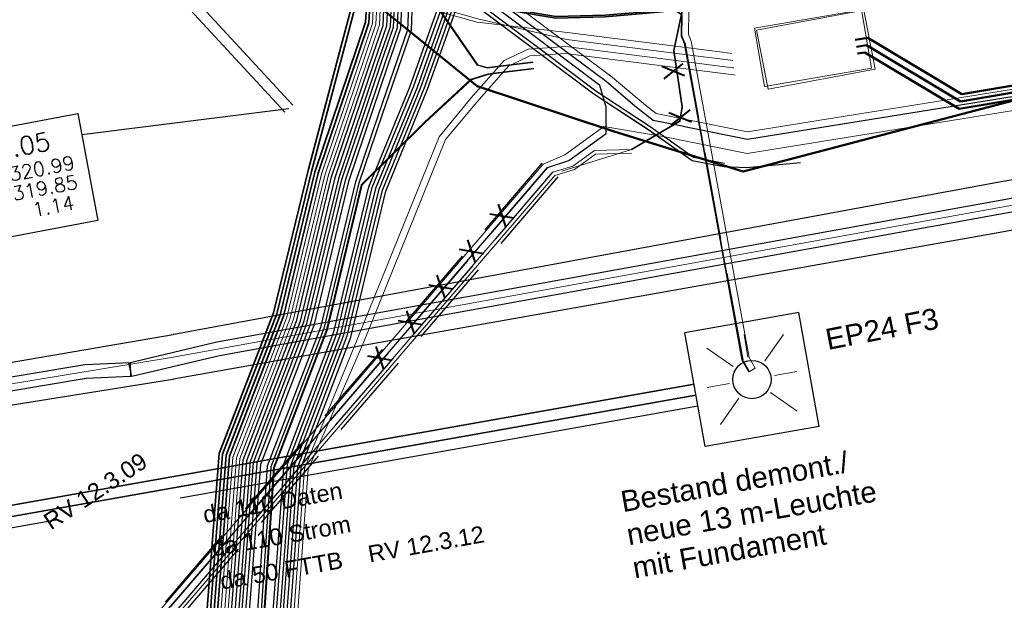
# Model space of a CAD drawing. Header units: metres. Extents: x -502 to 161, y -108 to 174.
# Tile 245 of 256: x 44 to 58, y 20 to 28. Entities that reach past the tile are written whole.
import ezdxf

# ---------------------------------------------------------------- set-up
doc = ezdxf.new("R2010")
doc.units = ezdxf.units.M
doc.header["$LTSCALE"] = 0.1
doc.linetypes.add('237', pattern=[93, 75, -18])
doc.linetypes.add('88', pattern=[35.001, 12.501, -5, 12.5, -5])
for name, color, linetype in [('BRI31-005.05-5p02-Koordinierung Lageplan 4. BA ZOB West 2022-06-15', 7, 'Continuous'), ('BRI31-005.06-5f07-Koordinierung Lageplan 4. BA ZOB Fernbusbahnh', 7, 'Continuous'), ('BRI32-005.02-5f05-Koordinierung Schemaplan 4 BA ZOB Teilbereich', 7, 'Continuous'), ('BRI32-005.03-5f06-Koordinierung Schemaplan 4 BA ZOB Teilbereich 2 Ost - Bahnhofsallee 2023-01-21', 7, 'Continuous')]:
    doc.layers.add(name, color=color, linetype=linetype)
doc.styles.add('Arial', font='arial.ttf')
doc.styles.add('Txt', font='txt_____.ttf')

msp = doc.modelspace()

# ---------------------------------------------------------------- linework, layer by layer
at = {"layer": 'BRI31-005.05-5p02-Koordinierung Lageplan 4. BA ZOB West 2022-06-15', "color": 250, "linetype": 'Continuous', "lineweight": 25, "true_color": 0x333333, "transparency": 33554687, "flags": 128}
for points in [[(46.641, 43.79), (46.819, 41.399), (46.625, 40.798), (46.615, 39.902), (47.061, 37.86), (47.185, 37.526), (47.308, 37.19), (47.494, 36.811), (48.28, 34.235), (49.612, 28.725), (49.59, 28.248), (49.421, 27.754), (48.855, 26.084), (48.359, 24.037), (47.595, 22.048), (46.938, 13.529), (46.847, 12.341), (46.618, 7.521)], [(46.691, 43.794), (46.87, 41.393), (46.675, 40.79), (46.665, 39.907), (47.11, 37.871), (47.232, 37.543), (47.353, 37.212), (47.536, 36.838), (48.329, 34.247), (49.662, 28.73), (49.64, 28.239), (49.468, 27.738), (48.903, 26.071), (48.407, 24.022), (47.644, 22.035), (46.988, 13.525), (46.897, 12.339), (46.668, 7.519)], [(46.791, 43.802), (46.972, 41.381), (46.775, 40.774), (46.765, 39.917), (47.208, 37.893), (47.326, 37.577), (47.443, 37.256), (47.62, 36.892), (48.427, 34.271), (49.762, 28.74), (49.74, 28.221), (49.562, 27.706), (48.999, 26.045), (48.503, 23.992), (47.742, 22.009), (47.088, 13.517), (46.997, 12.335), (46.768, 7.515)], [(46.841, 43.806), (47.023, 41.375), (46.825, 40.766), (46.815, 39.922), (47.257, 37.904), (47.488, 37.278), (47.662, 36.919), (48.476, 34.283), (49.812, 28.745), (49.79, 28.212), (49.609, 27.69), (49.047, 26.032), (48.551, 23.977), (47.791, 21.996), (47.047, 12.333), (46.818, 7.513)], [(46.941, 43.813), (47.124, 41.363), (46.925, 40.75), (46.915, 39.932), (47.355, 37.925), (47.467, 37.628), (47.578, 37.322), (47.746, 36.973), (48.574, 34.307), (49.912, 28.755), (49.89, 28.194), (49.481, 27.004), (49.143, 26.006), (48.647, 23.947), (47.89, 21.971), (47.231, 12.125), (47.05, 7.51)], [(46.991, 43.817), (47.175, 41.357), (46.975, 40.742), (46.965, 39.937), (47.403, 37.939), (47.514, 37.645), (47.624, 37.341), (47.793, 36.991), (48.622, 34.32), (49.962, 28.76), (49.94, 28.185), (49.528, 26.988), (49.191, 25.993), (48.695, 23.932), (47.939, 21.959), (47.281, 12.122), (47.1, 7.506)], [(51.691, 27.638), (51.038, 27.559), (50.8, 27.481), (50.138, 26.867), (49.239, 25.98), (48.743, 23.917), (47.988, 21.947), (47.331, 12.121), (47.15, 7.502), (47.041, 6.667), (46.97, 5.817), (46.898, 5.307), (45.414, 3.517), (43.257, 0.917), (42.379, 0.557), (36.564, -0.463), (30.397, -1.531), (30.215, -1.557), (19.689, -3.743), (11.845, -5.139), (6.362, -6.066), (5.201, -6.266), (-2.995, -7.7)]]:
    msp.add_lwpolyline(points, dxfattribs=at)
at = {"layer": 'BRI31-005.05-5p02-Koordinierung Lageplan 4. BA ZOB West 2022-06-15', "color": 190, "linetype": 'Continuous', "lineweight": 35, "true_color": 0x7f00ff, "transparency": 33554687, "flags": 128}
for points in [[(45.531, 43.422), (46.121, 40.733), (46.77, 37.784), (47.038, 37.058), (47.269, 36.697), (47.778, 34.593), (47.884, 34.154), (49.172, 28.83), (48.471, 26.187), (47.976, 24.157), (47.203, 22.152), (46.538, 13.561), (46.447, 12.357), (46.218, 7.537)], [(45.629, 43.446), (46.219, 40.755), (46.866, 37.812), (47.128, 37.102), (47.363, 36.737), (47.876, 34.617), (47.982, 34.178), (49.311, 28.686), (49.315, 28.669), (49.291, 28.303), (48.567, 26.162), (48.071, 24.127), (47.301, 22.126), (46.638, 13.553), (46.547, 12.353), (46.318, 7.533)]]:
    msp.add_lwpolyline(points, dxfattribs=at)
at = {"layer": 'BRI31-005.05-5p02-Koordinierung Lageplan 4. BA ZOB West 2022-06-15', "color": 116, "linetype": 'Continuous', "lineweight": 13, "true_color": 0x007f3f, "transparency": 33554687, "flags": 128}
for points in [[(46.318, 7.533), (46.547, 12.355), (46.638, 13.553), (47.3, 22.122), (48.071, 24.127), (48.567, 26.164), (49, 27.447), (49.291, 28.303), (49.309, 28.692), (47.986, 34.167), (47.835, 35.083), (48.108, 36.178), (48.683, 37.748), (48.559, 39.038), (48.412, 39.81), (48.608, 39.848)], [(46.368, 7.531), (46.597, 12.353), (46.688, 13.549), (47.349, 22.109), (48.119, 24.112), (48.615, 26.151), (49.047, 27.431), (49.341, 28.294), (49.36, 28.7), (48.035, 34.179), (47.886, 35.081), (48.157, 36.166), (48.734, 37.743), (48.609, 39.045), (48.461, 39.819), (48.657, 39.857)], [(48.608, 39.848), (48.757, 39.066), (48.887, 37.722), (48.3, 36.12), (48.039, 35.075), (48.182, 34.207), (49.511, 28.712), (49.489, 28.265), (49.19, 27.383), (48.759, 26.108), (48.263, 24.067), (47.498, 22.078), (46.838, 13.537), (46.747, 12.343), (46.518, 7.525)], [(48.657, 39.857), (48.807, 39.073), (48.938, 37.717), (48.349, 36.108), (48.09, 35.073), (48.231, 34.219), (49.562, 28.72), (49.539, 28.256), (49.237, 27.367), (48.807, 26.095), (48.311, 24.052), (47.547, 22.065), (46.888, 13.533), (46.797, 12.341), (46.568, 7.523)]]:
    msp.add_lwpolyline(points, dxfattribs=at)
at = {"layer": 'BRI31-005.05-5p02-Koordinierung Lageplan 4. BA ZOB West 2022-06-15', "color": 251, "linetype": 'Continuous', "lineweight": 13, "true_color": 0x5b5b5b, "transparency": 33554687, "flags": 128}
for points in [[(48.51, 39.829), (48.658, 39.052), (48.785, 37.735), (48.204, 36.149), (47.937, 35.079), (48.084, 34.187), (49.41, 28.702), (49.39, 28.284), (49.095, 27.415), (48.663, 26.136), (48.167, 24.097), (47.399, 22.1), (46.738, 13.545), (46.647, 12.349), (46.418, 7.529)], [(48.559, 39.838), (48.708, 39.059), (48.836, 37.73), (48.253, 36.137), (47.988, 35.077), (48.133, 34.199), (49.461, 28.71), (49.44, 28.275), (49.142, 27.399), (48.711, 26.123), (48.215, 24.082), (47.448, 22.087), (46.788, 13.541), (46.697, 12.347), (46.468, 7.527)]]:
    msp.add_lwpolyline(points, dxfattribs=at)
at = {"layer": 'BRI31-005.05-5p02-Koordinierung Lageplan 4. BA ZOB West 2022-06-15', "color": 7, "linetype": 'Continuous', "lineweight": 13, "transparency": 33554687, "flags": 128}
for points in [[(54.545, 27.652), (54.527, 27.654), (53.87, 27.738), (52.147, 27.958), (51.61, 27.919), (51.267, 27.756), (50.795, 27.22), (50.34, 26.666), (49.173, 23.777), (48.422, 21.936), (48.059, 17.003), (47.825, 12.099), (47.621, 5.549)], [(54.563, 27.549), (54.543, 27.551), (53.857, 27.639), (52.144, 27.858), (51.636, 27.821), (51.328, 27.674), (50.876, 27.161), (50.433, 26.629), (49.267, 23.742), (48.471, 21.923), (48.109, 16.999), (47.875, 12.097), (47.671, 5.547)]]:
    msp.add_lwpolyline(points, dxfattribs=at)
at = {"layer": 'BRI31-005.05-5p02-Koordinierung Lageplan 4. BA ZOB West 2022-06-15', "color": 35, "linetype": 'Continuous', "lineweight": 13, "true_color": 0x99724c, "transparency": 33554687, "flags": 128}
msp.add_lwpolyline([(51.689, 27.648), (51.035, 27.568), (50.794, 27.489), (50.131, 26.875), (49.23, 25.985), (48.733, 23.92), (47.978, 21.95), (47.321, 12.122), (47.14, 7.502), (47.031, 6.668), (46.96, 5.818), (46.888, 5.312), (45.405, 3.523), (43.251, 0.924), (42.377, 0.568), (36.561, -0.454), (30.395, -1.521), (30.212, -1.548), (19.687, -3.734), (11.842, -5.13), (6.359, -6.057), (5.198, -6.257), (-2.997, -7.69)], dxfattribs=at)
at = {"layer": 'BRI31-005.06-5f07-Koordinierung Lageplan 4. BA ZOB Fernbusbahnh', "color": 250, "linetype": 'Continuous', "lineweight": 20, "true_color": 0x333333, "transparency": 33554687, "flags": 128}
for points in [[(46.641, 43.79), (46.819, 41.399), (46.625, 40.798), (46.615, 39.902), (47.061, 37.86), (47.185, 37.526), (47.308, 37.19), (47.494, 36.811), (48.28, 34.235), (49.612, 28.725), (49.59, 28.248), (49.421, 27.754), (48.855, 26.084), (48.359, 24.037), (47.595, 22.048), (46.938, 13.529), (46.847, 12.341), (46.618, 7.521)], [(46.691, 43.794), (46.87, 41.393), (46.675, 40.79), (46.665, 39.907), (47.11, 37.871), (47.232, 37.543), (47.353, 37.212), (47.536, 36.838), (48.329, 34.247), (49.662, 28.73), (49.64, 28.239), (49.468, 27.738), (48.903, 26.071), (48.407, 24.022), (47.644, 22.035), (46.988, 13.525), (46.897, 12.339), (46.668, 7.519)], [(46.791, 43.802), (46.972, 41.381), (46.775, 40.774), (46.765, 39.917), (47.208, 37.893), (47.326, 37.577), (47.443, 37.256), (47.62, 36.892), (48.427, 34.271), (49.762, 28.74), (49.74, 28.221), (49.562, 27.706), (48.999, 26.045), (48.503, 23.992), (47.742, 22.009), (47.088, 13.517), (46.997, 12.335), (46.768, 7.515)], [(46.841, 43.806), (47.023, 41.375), (46.825, 40.766), (46.815, 39.922), (47.257, 37.904), (47.488, 37.278), (47.662, 36.919), (48.476, 34.283), (49.812, 28.745), (49.79, 28.212), (49.609, 27.69), (49.047, 26.032), (48.551, 23.977), (47.791, 21.996), (47.047, 12.333), (46.818, 7.513)], [(46.941, 43.813), (47.124, 41.363), (46.925, 40.75), (46.915, 39.932), (47.355, 37.925), (47.467, 37.628), (47.578, 37.322), (47.746, 36.973), (48.574, 34.307), (49.912, 28.755), (49.89, 28.194), (49.481, 27.004), (49.143, 26.006), (48.647, 23.947), (47.89, 21.971), (47.231, 12.125), (47.05, 7.51)], [(46.991, 43.817), (47.175, 41.357), (46.975, 40.742), (46.965, 39.937), (47.403, 37.939), (47.514, 37.645), (47.624, 37.341), (47.793, 36.991), (48.622, 34.32), (49.962, 28.76), (49.94, 28.185), (49.528, 26.988), (49.191, 25.993), (48.695, 23.932), (47.939, 21.959), (47.281, 12.122), (47.1, 7.506)]]:
    msp.add_lwpolyline(points, dxfattribs=at)
at = {"layer": 'BRI31-005.06-5f07-Koordinierung Lageplan 4. BA ZOB Fernbusbahnh', "color": 190, "linetype": 'Continuous', "lineweight": 30, "true_color": 0x7f00ff, "transparency": 33554687, "flags": 128}
for points in [[(45.531, 43.422), (46.121, 40.733), (46.77, 37.784), (47.038, 37.058), (47.269, 36.697), (47.778, 34.593), (47.884, 34.154), (49.172, 28.83), (48.471, 26.187), (47.976, 24.157), (47.203, 22.152), (46.538, 13.561), (46.447, 12.357), (46.218, 7.537)], [(45.629, 43.446), (46.219, 40.755), (46.866, 37.812), (47.128, 37.102), (47.363, 36.737), (47.876, 34.617), (47.982, 34.178), (49.311, 28.686), (49.315, 28.669), (49.291, 28.303), (48.567, 26.162), (48.071, 24.127), (47.301, 22.126), (46.638, 13.553), (46.547, 12.353), (46.318, 7.533)]]:
    msp.add_lwpolyline(points, dxfattribs=at)
at = {"layer": 'BRI31-005.06-5f07-Koordinierung Lageplan 4. BA ZOB Fernbusbahnh', "color": 7, "linetype": 'Continuous', "lineweight": 9, "transparency": 33554687, "flags": 128}
for points in [[(54.545, 27.652), (54.527, 27.654), (53.87, 27.738), (52.147, 27.958), (51.61, 27.919), (51.267, 27.756), (50.795, 27.22), (50.34, 26.666), (49.173, 23.777), (48.422, 21.936), (48.059, 17.003), (47.825, 12.099), (47.621, 5.549)], [(54.563, 27.549), (54.543, 27.551), (53.857, 27.639), (52.144, 27.858), (51.636, 27.821), (51.328, 27.674), (50.876, 27.161), (50.433, 26.629), (49.267, 23.742), (48.471, 21.923), (48.109, 16.999), (47.875, 12.097), (47.671, 5.547)]]:
    msp.add_lwpolyline(points, dxfattribs=at)
at = {"layer": 'BRI32-005.02-5f05-Koordinierung Schemaplan 4 BA ZOB Teilbereich', "color": 114, "linetype": 'Continuous', "lineweight": 50, "true_color": 0x00994c, "transparency": 33554687}
for p, q in [((57.776, 27.172), (84.978, 31.77)), ((57.796, 27.277), (84.961, 31.869)), ((57.756, 27.067), (84.995, 31.672)), ((56.276, 28.052), (56.454, 28.082)), ((56.293, 27.953), (56.434, 27.977)), ((56.434, 27.977), (57.776, 27.172)), ((56.454, 28.082), (57.796, 27.277)), ((56.309, 27.855), (56.414, 27.872)), ((56.414, 27.872), (57.756, 27.067))]:
    msp.add_line(p, q, dxfattribs=at)
at = {"layer": 'BRI32-005.02-5f05-Koordinierung Schemaplan 4 BA ZOB Teilbereich', "color": 250, "linetype": 'Continuous', "lineweight": 13, "true_color": 0x333333, "transparency": 33554687}
for p, q in [((54.867, 28.19), (56.397, 28.474)), ((56.397, 28.474), (56.559, 27.632)), ((55.033, 27.35), (54.867, 28.19)), ((56.559, 27.632), (55.033, 27.35))]:
    msp.add_line(p, q, dxfattribs=at)
at = {"layer": 'BRI32-005.02-5f05-Koordinierung Schemaplan 4 BA ZOB Teilbereich', "color": 250, "linetype": '88', "lineweight": 25, "true_color": 0x333333, "transparency": 33554687}
for p, q in [((54.675, 23.487), (53.848, 28.007)), ((51.807, 26.292), (44.526, 17.812)), ((51.883, 26.227), (44.602, 17.747)), ((51.959, 26.162), (44.678, 17.682)), ((52.035, 26.097), (44.754, 17.617))]:
    msp.add_line(p, q, dxfattribs=at)
at = {"layer": 'BRI32-005.02-5f05-Koordinierung Schemaplan 4 BA ZOB Teilbereich', "color": 1, "linetype": 'Continuous', "lineweight": 25, "true_color": 0xff0000, "transparency": 33554687}
msp.add_line((48.197, 27.069), (45.242, 26.697), dxfattribs=at)
at = {"layer": 'BRI32-005.02-5f05-Koordinierung Schemaplan 4 BA ZOB Teilbereich', "color": 7, "linetype": 'Continuous', "lineweight": 25, "transparency": 33554687}
for p, q in [((55.471, 24.163), (53.845, 23.874)), ((55.759, 22.537), (55.471, 24.163)), ((54.134, 22.249), (53.845, 23.874)), ((55.759, 22.537), (54.134, 22.249))]:
    msp.add_line(p, q, dxfattribs=at)
at = {"layer": 'BRI32-005.02-5f05-Koordinierung Schemaplan 4 BA ZOB Teilbereich', "color": 1, "linetype": 'Continuous', "lineweight": 13, "true_color": 0xff0000, "transparency": 33554687}
for p, q in [((54.745, 23.526), (54.689, 23.846)), ((54.988, 23.472), (55.251, 23.849)), ((54.536, 23.392), (54.159, 23.655)), ((55.122, 23.263), (55.442, 23.319)), ((54.162, 23.092), (54.482, 23.149)), ((54.353, 22.563), (54.616, 22.94)), ((55.069, 23.02), (55.445, 22.757))]:
    msp.add_line(p, q, dxfattribs=at)
at = {"layer": 'BRI32-005.02-5f05-Koordinierung Schemaplan 4 BA ZOB Teilbereich', "color": 35, "linetype": 'Continuous', "lineweight": 13, "true_color": 0x99724c, "transparency": 33554687, "flags": 128}
for points in [[(36.242, 100.97), (47.005, 44.139), (47.031, 43.82), (47.216, 41.352), (47.015, 40.736), (47.005, 39.941), (47.441, 37.95), (47.552, 37.659), (47.661, 37.356), (47.827, 37.013), (48.662, 34.328), (49.735, 29.893), (50.084, 28.852), (50.882, 27.688), (51.025, 27.648), (51.68, 27.727)], [(46.681, 35.308), (46.662, 35), (46.594, 34.89), (46.768, 34.679), (46.811, 34.627), (46.817, 34.613), (47.456, 33.541), (48.005, 31.693), (49.464, 30.013), (49.656, 29.87), (50.376, 29.343), (52.318, 27.887), (52.808, 27.52), (53.284, 27.118), (53.436, 27), (53.818, 26.923), (54.739, 26.737), (58.531, 27.347), (59.908, 27.6), (60.094, 27.574), (65.654, 28.444)], [(41.67, 17.615), (41.698, 17.157), (41.967, 17.004), (42.962, 17.173), (43.738, 17.232), (44.227, 17.484), (44.4, 17.637), (44.541, 17.8), (51.823, 26.28), (52.133, 26.41), (52.691, 26.815), (53.56, 26.669), (54.733, 26.431), (58.563, 27.047), (59.951, 27.34), (60.117, 27.436), (65.677, 28.306)], [(51.689, 27.648), (51.035, 27.568), (50.794, 27.489), (50.131, 26.875), (49.23, 25.985), (48.733, 23.92), (47.978, 21.95), (47.321, 12.122), (47.14, 7.502), (47.031, 6.668), (46.96, 5.818), (46.888, 5.312), (45.405, 3.523), (43.251, 0.924), (42.377, 0.568), (36.561, -0.454), (30.395, -1.521), (30.212, -1.548), (19.687, -3.734), (11.842, -5.13), (6.359, -6.057), (5.198, -6.257), (-2.997, -7.69)]]:
    msp.add_lwpolyline(points, dxfattribs=at)
at = {"layer": 'BRI32-005.02-5f05-Koordinierung Schemaplan 4 BA ZOB Teilbereich', "color": 250, "linetype": 'Continuous', "lineweight": 25, "true_color": 0x333333, "transparency": 33554687, "flags": 128}
for points in [[(47.041, 43.821), (47.226, 41.351), (47.025, 40.734), (47.015, 39.942), (47.451, 37.953), (47.561, 37.662), (47.67, 37.36), (47.836, 37.017), (48.672, 34.331), (49.745, 29.896), (50.093, 28.857), (50.888, 27.697), (51.026, 27.658), (51.679, 27.737)], [(46.568, 7.523), (46.797, 12.343), (46.888, 13.533), (47.546, 22.061), (48.311, 24.052), (48.807, 26.097), (49.409, 27.874), (49.54, 28.257), (49.551, 28.49), (49.562, 28.72), (48.231, 34.223), (47.452, 36.784), (47.263, 37.168), (47.138, 37.509), (47.012, 37.849), (46.565, 39.897), (46.575, 40.806), (46.768, 41.405), (46.591, 43.786)], [(46.641, 43.79), (46.819, 41.399), (46.625, 40.798), (46.615, 39.902), (47.061, 37.86), (47.185, 37.526), (47.308, 37.19), (47.494, 36.811), (48.28, 34.235), (49.612, 28.725), (49.59, 28.248), (49.421, 27.754), (48.855, 26.084), (48.359, 24.037), (47.595, 22.048), (46.938, 13.529), (46.847, 12.341), (46.618, 7.521)], [(46.691, 43.794), (46.87, 41.393), (46.675, 40.79), (46.665, 39.907), (47.11, 37.871), (47.232, 37.543), (47.353, 37.212), (47.536, 36.838), (48.329, 34.247), (49.662, 28.73), (49.64, 28.239), (49.468, 27.738), (48.903, 26.071), (48.407, 24.022), (47.644, 22.035), (46.988, 13.525), (46.897, 12.339), (46.668, 7.519)], [(46.718, 7.517), (46.947, 12.337), (47.038, 13.521), (47.693, 22.022), (48.455, 24.007), (48.951, 26.058), (49.515, 27.722), (49.69, 28.23), (49.712, 28.735), (48.378, 34.259), (47.578, 36.865), (47.398, 37.234), (47.279, 37.56), (47.159, 37.882), (46.715, 39.912), (46.725, 40.782), (46.921, 41.387), (46.741, 43.798)], [(46.791, 43.802), (46.972, 41.381), (46.775, 40.774), (46.765, 39.917), (47.208, 37.893), (47.326, 37.577), (47.443, 37.256), (47.62, 36.892), (48.427, 34.271), (49.762, 28.74), (49.74, 28.221), (49.562, 27.706), (48.999, 26.045), (48.503, 23.992), (47.742, 22.009), (47.088, 13.517), (46.997, 12.335), (46.768, 7.515)], [(46.841, 43.806), (47.023, 41.375), (46.825, 40.766), (46.815, 39.922), (47.257, 37.904), (47.488, 37.278), (47.662, 36.919), (48.476, 34.283), (49.812, 28.745), (49.79, 28.212), (49.609, 27.69), (49.047, 26.032), (48.551, 23.977), (47.791, 21.996), (47.047, 12.333), (46.818, 7.513)], [(46.941, 43.813), (47.124, 41.363), (46.925, 40.75), (46.915, 39.932), (47.355, 37.925), (47.467, 37.628), (47.578, 37.322), (47.746, 36.973), (48.574, 34.307), (49.912, 28.755), (49.89, 28.194), (49.481, 27.004), (49.143, 26.006), (48.647, 23.947), (47.89, 21.971), (47.231, 12.125), (47.05, 7.51)], [(46.991, 43.817), (47.175, 41.357), (46.975, 40.742), (46.965, 39.937), (47.403, 37.939), (47.514, 37.645), (47.624, 37.341), (47.793, 36.991), (48.622, 34.32), (49.962, 28.76), (49.94, 28.185), (49.528, 26.988), (49.191, 25.993), (48.695, 23.932), (47.939, 21.959), (47.281, 12.122), (47.1, 7.506)], [(54.402, 26.239), (53.948, 26.327), (53.324, 26.768), (52.548, 27.278), (51.774, 27.858), (49.825, 29.317), (47.486, 31.319), (46.655, 32.484), (46.269, 33.437), (45.816, 35.303), (45.736, 35.617), (45.724, 35.673), (44.078, 43.53)], [(54.412, 26.289), (53.968, 26.375), (53.352, 26.81), (52.576, 27.318), (51.804, 27.898), (49.857, 29.357), (47.524, 31.353), (46.699, 32.508), (46.317, 33.453), (45.864, 35.315), (45.784, 35.629), (45.772, 35.683), (44.13, 43.528)], [(46.368, 7.531), (46.597, 12.351), (46.688, 13.549), (47.35, 22.113), (48.119, 24.112), (48.615, 26.149), (49.048, 27.431), (49.34, 28.293), (49.36, 28.698), (48.031, 34.19), (47.925, 34.629), (47.41, 36.757), (47.173, 37.124), (46.914, 37.826), (46.268, 40.766), (45.678, 43.458)], [(29.559, 36.235), (37.492, 37.712), (38.009, 37.397), (38.3, 36.808), (40.105, 25.634), (40.626, 22.888), (40.886, 22.683), (45.287, 23.419), (45.932, 23.447), (45.94, 23.247), (45.307, 23.219), (40.832, 22.471), (40.444, 22.778), (39.907, 25.6), (38.108, 36.746), (37.855, 37.257), (37.454, 37.502), (29.595, 36.039), (29.559, 36.235)], [(45.913, 23.444), (47.169, 23.742), (58.29, 25.755), (60.206, 26.102), (67.466, 27.413), (69.753, 28.001), (70.429, 28.173), (76.09, 29.184), (77.894, 29.473), (78.285, 29.495), (83.352, 30.506), (84.396, 30.528), (85.801, 29.713), (87.124, 28.935), (87.736, 28.887), (88.043, 28.889), (89.143, 29.103), (95.001, 30.249), (100.575, 31.365)], [(100.615, 31.169), (95.039, 30.053), (89.181, 28.907), (88.063, 28.689), (87.728, 28.687), (87.062, 28.739), (85.701, 29.541), (84.344, 30.326), (83.374, 30.306), (78.311, 29.297), (77.916, 29.273), (76.124, 28.986), (70.471, 27.977), (69.803, 27.807), (67.508, 27.217), (60.242, 25.906), (58.326, 25.559), (47.209, 23.546), (45.959, 23.25), (45.913, 23.444)], [(47.321, 5.561), (47.525, 12.111), (47.759, 17.027), (48.128, 22.014), (48.839, 23.887), (49.336, 25.955), (49.925, 27.391), (50.194, 28.144), (50.458, 28.888), (50.619, 29.198), (50.899, 29.385), (51.257, 29.407), (51.621, 29.337), (52.119, 29.153), (52.7, 29.092), (53.444, 29.162), (54.243, 29.287), (58.314, 30.017), (60.43, 30.422), (62.723, 30.742), (66.451, 30.712)], [(47.371, 5.554), (47.575, 12.109), (47.809, 17.023), (48.177, 22.001), (48.887, 23.872), (49.385, 25.943), (49.975, 27.382), (50.241, 28.127), (50.506, 28.872), (50.661, 29.166), (50.916, 29.336), (51.254, 29.357), (51.608, 29.289), (52.108, 29.104), (52.7, 29.042), (53.45, 29.112), (54.251, 29.238), (58.323, 29.968), (60.437, 30.372), (62.726, 30.692), (66.451, 30.662)], [(47.471, 5.555), (47.675, 12.105), (47.909, 17.015), (48.275, 21.975), (48.983, 23.842), (49.483, 25.919), (50.075, 27.364), (50.335, 28.093), (50.6, 28.84), (50.703, 29.134), (50.933, 29.287), (51.251, 29.307), (51.595, 29.241), (52.097, 29.055), (52.7, 28.992), (53.456, 29.062), (54.259, 29.189), (58.332, 29.919), (60.444, 30.322), (62.729, 30.642), (66.451, 30.612)], [(47.521, 5.553), (47.725, 12.103), (47.959, 17.011), (48.324, 21.962), (49.031, 23.827), (49.532, 25.907), (50.125, 27.355), (50.382, 28.076), (50.647, 28.823), (50.745, 29.102), (50.95, 29.238), (51.248, 29.257), (51.582, 29.193), (52.086, 29.006), (52.7, 28.942), (53.462, 29.012), (54.267, 29.14), (58.341, 29.87), (60.451, 30.272), (62.732, 30.592), (66.451, 30.562)], [(50.654, 29.714), (50.553, 28.856), (50.288, 28.11), (50.025, 27.373), (49.434, 25.931), (48.935, 23.857), (48.226, 21.988), (47.859, 17.019), (47.625, 12.107), (47.421, 5.557)], [(47.571, 5.551), (47.775, 12.101), (48.009, 17.007), (48.373, 21.949), (49.079, 23.812), (49.581, 25.895), (50.175, 27.346), (50.429, 28.059), (50.694, 28.806), (50.753, 29.699)], [(51.691, 27.638), (51.038, 27.559), (50.8, 27.481), (50.138, 26.867), (49.239, 25.98), (48.743, 23.917), (47.988, 21.947), (47.331, 12.121), (47.15, 7.502), (47.041, 6.667), (46.97, 5.817), (46.898, 5.307), (45.414, 3.517), (43.257, 0.917), (42.379, 0.557), (36.564, -0.463), (30.397, -1.531), (30.215, -1.557), (19.689, -3.743), (11.845, -5.139), (6.362, -6.066), (5.201, -6.266), (-2.995, -7.7)]]:
    msp.add_lwpolyline(points, dxfattribs=at)
at = {"layer": 'BRI32-005.02-5f05-Koordinierung Schemaplan 4 BA ZOB Teilbereich', "color": 190, "linetype": 'Continuous', "lineweight": 35, "true_color": 0x7f00ff, "transparency": 33554687, "flags": 128}
for points in [[(46.368, 7.531), (46.597, 12.351), (46.688, 13.549), (47.35, 22.113), (48.119, 24.112), (48.615, 26.149), (49.048, 27.431), (49.34, 28.293), (49.36, 28.698), (48.031, 34.19), (47.925, 34.629), (47.41, 36.757), (47.173, 37.124), (46.914, 37.826), (46.268, 40.766), (45.706, 43.33), (45.699, 43.361), (45.678, 43.458), (45.631, 43.703)], [(46.368, 7.531), (46.597, 12.351), (46.688, 13.549), (47.35, 22.113), (48.119, 24.112), (48.615, 26.149), (49.048, 27.431), (49.34, 28.293), (49.36, 28.698), (48.031, 34.19), (47.925, 34.629), (47.41, 36.757), (47.173, 37.124), (46.914, 37.826), (46.268, 40.766), (45.706, 43.33), (45.699, 43.361), (45.678, 43.458), (45.631, 43.703)], [(54.762, 23.317), (54.665, 23.485), (53.838, 28.005), (53.798, 28.108), (53.8, 28.408), (53.703, 28.477), (53.515, 28.452), (52.708, 28.381), (52.006, 28.362), (50.818, 28.562), (50.33, 28.551), (49.305, 29.061), (48.872, 29.811), (47.831, 34.121), (47.72, 34.578), (47.212, 36.673), (46.984, 37.031), (46.713, 37.767), (46.062, 40.72), (45.499, 43.285), (45.472, 43.409), (45.425, 43.663)], [(53.084, 26.487), (53.775, 26.89), (53.809, 27.097), (53.689, 27.897), (53.78, 28.329), (53.811, 28.477), (53.7, 28.497), (53.513, 28.472), (52.707, 28.401), (52.007, 28.382), (50.819, 28.582), (50.334, 28.571), (49.319, 29.076), (48.891, 29.818), (47.85, 34.126), (47.739, 34.583), (47.231, 36.681), (47.002, 37.04), (46.732, 37.773), (46.082, 40.724), (45.536, 43.211), (45.492, 43.413), (45.443, 43.666)], [(45.531, 43.422), (46.121, 40.733), (46.77, 37.784), (47.038, 37.058), (47.269, 36.697), (47.778, 34.593), (47.884, 34.154), (49.172, 28.83), (48.471, 26.187), (47.976, 24.157), (47.203, 22.152), (46.538, 13.561), (46.447, 12.357), (46.218, 7.537)], [(46.268, 7.535), (46.497, 12.355), (46.588, 13.557), (47.252, 22.141), (48.024, 24.142), (48.519, 26.175), (49.224, 28.829), (47.933, 34.166), (47.827, 34.605), (47.316, 36.717), (47.083, 37.08), (46.818, 37.798), (46.17, 40.744), (45.58, 43.433)], [(45.629, 43.446), (46.219, 40.755), (46.866, 37.812), (47.128, 37.102), (47.363, 36.737), (47.876, 34.617), (47.982, 34.178), (49.311, 28.686), (49.315, 28.669), (49.291, 28.303), (48.567, 26.162), (48.071, 24.127), (47.301, 22.126), (46.638, 13.553), (46.547, 12.353), (46.318, 7.533)]]:
    msp.add_lwpolyline(points, dxfattribs=at)
at = {"layer": 'BRI32-005.02-5f05-Koordinierung Schemaplan 4 BA ZOB Teilbereich', "color": 7, "linetype": 'Continuous', "lineweight": 13, "transparency": 33554687, "flags": 128}
for points in [[(52.089, 26.179), (53.084, 26.487), (53.775, 26.89), (53.809, 27.097), (53.689, 27.897), (53.78, 28.329), (53.811, 28.477), (53.7, 28.497), (53.513, 28.472), (52.707, 28.401), (52.007, 28.382), (50.819, 28.582), (50.334, 28.571), (49.319, 29.076), (48.891, 29.818), (47.85, 34.126), (47.739, 34.583), (47.231, 36.681), (47.002, 37.04), (46.732, 37.773), (46.082, 40.724), (45.536, 43.211), (45.492, 43.413), (45.443, 43.666)], [(45.388, 43.135), (45.925, 40.689), (46.578, 37.728), (46.858, 36.97), (47.081, 36.617), (47.582, 34.545), (47.693, 34.085), (48.738, 29.767), (49.189, 28.966), (50.304, 28.463), (50.883, 28.302), (52.173, 28.156), (53.896, 27.936), (54.489, 27.86), (54.51, 27.858)], [(45.437, 43.146), (45.974, 40.7), (46.626, 37.742), (46.903, 36.992), (47.128, 36.637), (47.631, 34.557), (47.742, 34.097), (48.786, 29.78), (49.23, 29), (50.318, 28.512), (50.891, 28.351), (52.16, 28.057), (53.883, 27.837), (54.495, 27.759), (54.528, 27.755)], [(54.162, 28.483), (53.901, 28.459), (53.898, 28.126), (53.935, 28.032), (54.761, 23.52), (54.849, 23.367), (54.762, 23.317), (54.665, 23.485), (53.838, 28.005), (53.798, 28.108), (53.8, 28.408), (53.703, 28.477), (53.515, 28.452), (52.708, 28.381), (52.006, 28.362), (50.818, 28.562), (50.33, 28.551), (49.305, 29.061), (48.872, 29.811), (47.831, 34.121), (47.72, 34.578), (47.212, 36.673)], [(54.84, 28.22), (56.365, 28.48), (56.507, 27.647), (54.982, 27.387), (54.84, 28.22)], [(54.545, 27.652), (54.527, 27.654), (53.87, 27.738), (52.147, 27.958), (51.61, 27.919), (51.267, 27.756), (50.795, 27.22), (50.34, 26.666), (49.173, 23.777), (48.422, 21.936), (48.059, 17.003), (47.825, 12.099), (47.621, 5.549)], [(54.563, 27.549), (54.543, 27.551), (53.857, 27.639), (52.144, 27.858), (51.636, 27.821), (51.328, 27.674), (50.876, 27.161), (50.433, 26.629), (49.267, 23.742), (48.471, 21.923), (48.109, 16.999), (47.875, 12.097), (47.671, 5.547)]]:
    msp.add_lwpolyline(points, dxfattribs=at)
at = {"layer": 'BRI32-005.02-5f05-Koordinierung Schemaplan 4 BA ZOB Teilbereich', "color": 1, "linetype": 'Continuous', "lineweight": 25, "true_color": 0xff0000, "transparency": 33554687, "flags": 128}
for points in [[(55.497, 26.299), (54.729, 26.227), (54.402, 26.239), (53.948, 26.327), (53.325, 26.768), (52.547, 27.277), (51.774, 27.858), (49.826, 29.318), (47.487, 31.319), (46.655, 32.484), (46.269, 33.438), (45.815, 35.303), (45.81, 35.324), (45.736, 35.616), (45.723, 35.672), (44.078, 43.53)], [(46.726, 34.572), (47.37, 33.49), (47.917, 31.641), (49.388, 29.947), (49.635, 29.762), (50.344, 29.242), (52.245, 27.817), (52.721, 27.46), (53.131, 27.11), (53.24, 27.025), (53.393, 26.906), (53.808, 26.823), (53.863, 26.812), (54.737, 26.635), (58.542, 27.247), (60.1, 27.534), (65.66, 28.404)], [(43.22, 26.629), (45.185, 27.002), (45.474, 25.475), (43.509, 25.102), (43.22, 26.629)]]:
    msp.add_lwpolyline(points, dxfattribs=at)
at = {"layer": 'BRI32-005.02-5f05-Koordinierung Schemaplan 4 BA ZOB Teilbereich', "color": 114, "linetype": 'Continuous', "lineweight": 50, "true_color": 0x00994c, "transparency": 33554687, "flags": 128}
msp.add_lwpolyline([(86.746, 32.886), (62.474, 29.379), (58.844, 27.268), (54.675, 26.174), (52.837, 26.743), (50.883, 27.391), (47.635, 30.033), (45.089, 43.494)], dxfattribs=at)
at = {"layer": 'BRI32-005.02-5f05-Koordinierung Schemaplan 4 BA ZOB Teilbereich', "color": 116, "linetype": 'Continuous', "lineweight": 13, "true_color": 0x007f3f, "transparency": 33554687, "flags": 128}
for points in [[(46.318, 7.533), (46.547, 12.355), (46.638, 13.553), (47.3, 22.122), (48.071, 24.127), (48.567, 26.164), (49, 27.447), (49.291, 28.303), (49.309, 28.692), (47.986, 34.167), (47.835, 35.083), (48.108, 36.178), (48.683, 37.748), (48.559, 39.038), (48.412, 39.81), (48.608, 39.848)], [(46.368, 7.531), (46.597, 12.353), (46.688, 13.549), (47.349, 22.109), (48.119, 24.112), (48.615, 26.151), (49.047, 27.431), (49.341, 28.294), (49.36, 28.7), (48.035, 34.179), (47.886, 35.081), (48.157, 36.166), (48.734, 37.743), (48.609, 39.045), (48.461, 39.819), (48.657, 39.857)], [(48.608, 39.848), (48.757, 39.066), (48.887, 37.722), (48.3, 36.12), (48.039, 35.075), (48.182, 34.207), (49.511, 28.712), (49.489, 28.265), (49.19, 27.383), (48.759, 26.108), (48.263, 24.067), (47.498, 22.078), (46.838, 13.537), (46.747, 12.343), (46.518, 7.525)], [(48.657, 39.857), (48.807, 39.073), (48.938, 37.717), (48.349, 36.108), (48.09, 35.073), (48.231, 34.219), (49.562, 28.72), (49.539, 28.256), (49.237, 27.367), (48.807, 26.095), (48.311, 24.052), (47.547, 22.065), (46.888, 13.533), (46.797, 12.341), (46.568, 7.523)], [(46.418, 7.529), (46.647, 12.351), (46.738, 13.545), (47.398, 22.096), (48.167, 24.097), (48.663, 26.138), (49.094, 27.415), (49.391, 28.285), (49.41, 28.707), (48.084, 34.191), (47.937, 35.079), (48.205, 36.15), (48.633, 37.748)], [(48.835, 37.732), (48.399, 36.1), (48.141, 35.071), (48.28, 34.231), (49.612, 28.727), (49.589, 28.247), (49.284, 27.351), (48.855, 26.082), (48.359, 24.037), (47.596, 22.052), (46.938, 13.529), (46.847, 12.339), (46.618, 7.521)]]:
    msp.add_lwpolyline(points, dxfattribs=at)
at = {"layer": 'BRI32-005.02-5f05-Koordinierung Schemaplan 4 BA ZOB Teilbereich', "color": 251, "linetype": 'Continuous', "lineweight": 13, "true_color": 0x5b5b5b, "transparency": 33554687, "flags": 128}
for points in [[(48.51, 39.829), (48.658, 39.052), (48.785, 37.735), (48.204, 36.149), (47.937, 35.079), (48.084, 34.187), (49.41, 28.702), (49.39, 28.284), (49.095, 27.415), (48.663, 26.136), (48.167, 24.097), (47.399, 22.1), (46.738, 13.545), (46.647, 12.349), (46.418, 7.529)], [(48.559, 39.838), (48.708, 39.059), (48.836, 37.73), (48.253, 36.137), (47.988, 35.077), (48.133, 34.199), (49.461, 28.71), (49.44, 28.275), (49.142, 27.399), (48.711, 26.123), (48.215, 24.082), (47.448, 22.087), (46.788, 13.541), (46.697, 12.347), (46.468, 7.527)], [(46.518, 7.525), (46.747, 12.345), (46.838, 13.537), (47.497, 22.074), (48.263, 24.067), (48.759, 26.11), (49.189, 27.383), (49.49, 28.266), (49.511, 28.717), (48.182, 34.211), (48.039, 35.075), (48.302, 36.125), (48.734, 37.74), (48.608, 39.045), (48.461, 39.82)]]:
    msp.add_lwpolyline(points, dxfattribs=at)
at = {"layer": 'BRI32-005.02-5f05-Koordinierung Schemaplan 4 BA ZOB Teilbereich', "color": 1, "linetype": 'Continuous', "lineweight": 18, "true_color": 0xff0000, "transparency": 33554687, "flags": 128}
msp.add_lwpolyline([(48.252, 27.12), (38.004, 38.2), (37.894, 38.098), (48.142, 27.018)], dxfattribs=at)
at = {"layer": 'BRI32-005.02-5f05-Koordinierung Schemaplan 4 BA ZOB Teilbereich', "color": 40, "linetype": 'Continuous', "lineweight": 25, "true_color": 0xffbf00, "transparency": 33554687, "flags": 128}
for points in [[(29.227, 36.377), (29.939, 36.517), (37.205, 37.867), (37.91, 37.997), (38.13, 37.927), (38.248, 37.707), (38.345, 37.137), (40.408, 25.247), (40.667, 23.717), (40.807, 23.177), (41.137, 22.897), (41.807, 23.037), (46.549, 23.847)], [(46.541, 23.207), (41.365, 22.377), (40.581, 22.257), (40.27, 22.497), (40.135, 23.177), (39.888, 24.717), (37.731, 36.487), (37.626, 37.107), (37.507, 37.347), (37.272, 37.417), (36.605, 37.307), (30.217, 36.087), (29.488, 35.967)], [(70.868, 28.257), (70.199, 28.117), (58.304, 26.017), (46.558, 23.849), (46.549, 23.847)], [(71.489, 27.697), (70.818, 27.59), (70.11, 27.477), (58.312, 25.297), (46.55, 23.209), (46.541, 23.207)]]:
    msp.add_lwpolyline(points, dxfattribs=at)
at = {"layer": 'BRI32-005.02-5f05-Koordinierung Schemaplan 4 BA ZOB Teilbereich', "color": 40, "linetype": 'Continuous', "lineweight": 18, "true_color": 0xffbf00, "transparency": 33554687, "flags": 128}
msp.add_lwpolyline([(29.358, 36.172), (30.078, 36.302), (36.905, 37.587), (37.591, 37.707), (37.819, 37.637), (37.937, 37.407), (38.038, 36.812), (40.148, 24.982), (40.401, 23.447), (40.535, 22.833), (40.859, 22.577), (41.586, 22.707), (46.545, 23.527), (58.308, 25.657), (70.155, 27.797), (70.597, 27.868), (71.179, 27.977)], dxfattribs=at)
at = {"layer": 'BRI32-005.02-5f05-Koordinierung Schemaplan 4 BA ZOB Teilbereich', "color": 3, "linetype": 'Continuous', "lineweight": 25, "true_color": 0x00ff00, "transparency": 33554687, "flags": 128}
msp.add_lwpolyline([(44.283, 17.401), (44.466, 17.562), (44.602, 17.748), (51.884, 26.228), (52.191, 26.33), (52.725, 26.717), (52.722, 27.09), (52.634, 27.4), (51.709, 28.094), (50.663, 28.878), (50.312, 29.141), (50.112, 29.134), (49.952, 29.121), (49.773, 29.106), (49.675, 29.182), (49.412, 29.408), (49.409, 29.441), (49.315, 29.521), (49.235, 29.59), (49.202, 29.588), (49.14, 29.641), (48.976, 29.781), (48.725, 29.996), (47.861, 31.322)], dxfattribs=at)
msp.add_lwpolyline([(44.283, 17.401), (44.466, 17.562), (44.602, 17.748), (51.884, 26.228), (52.191, 26.33), (52.725, 26.717), (52.722, 27.09), (52.634, 27.4), (51.709, 28.094), (50.663, 28.878), (50.312, 29.141), (50.112, 29.134), (49.952, 29.121), (49.773, 29.106), (49.675, 29.182), (49.412, 29.408), (49.409, 29.441), (49.315, 29.521), (49.235, 29.59), (49.202, 29.588), (49.14, 29.641), (48.976, 29.781), (48.725, 29.996), (47.861, 31.322)], dxfattribs=at)
at = {"layer": 'BRI32-005.02-5f05-Koordinierung Schemaplan 4 BA ZOB Teilbereich', "color": 7, "linetype": 'Continuous', "lineweight": 18, "transparency": 33554687, "flags": 128}
msp.add_lwpolyline([(43.22, 26.629), (45.185, 27.002), (45.474, 25.475), (43.509, 25.102), (43.22, 26.629)], dxfattribs=at)
at = {"layer": 'BRI32-005.02-5f05-Koordinierung Schemaplan 4 BA ZOB Teilbereich', "color": 190, "linetype": 'Continuous', "lineweight": 18, "true_color": 0x7f00ff, "transparency": 33554687, "flags": 128}
msp.add_lwpolyline([(43.693, 16.592), (44.289, 17.06), (44.598, 17.412), (44.678, 17.682), (51.96, 26.162), (52.249, 26.249), (52.556, 26.471), (53.084, 26.487)], dxfattribs=at)
at = {"layer": 'BRI32-005.02-5f05-Koordinierung Schemaplan 4 BA ZOB Teilbereich', "color": 255, "linetype": 'Continuous', "lineweight": 13, "transparency": 33554687, "flags": 128}
msp.add_lwpolyline([(53.086, 26.437), (52.573, 26.421), (52.272, 26.203), (51.989, 26.118), (44.723, 17.657), (44.643, 17.387), (44.324, 17.023), (43.724, 16.552)], dxfattribs=at)
at = {"layer": 'BRI32-005.02-5f05-Koordinierung Schemaplan 4 BA ZOB Teilbereich', "color": 7, "linetype": 'Continuous', "lineweight": 35, "transparency": 33554687, "flags": 128}
msp.add_lwpolyline([(33.454, 22.792), (33.738, 22.982), (34.393, 22.852), (35.951, 20.545), (35.951, 20.545, 0.296329), (36.955, 20.12), (36.955, 20.12), (53.976, 23.14)], format="xyb", dxfattribs=at)
at = {"layer": 'BRI32-005.02-5f05-Koordinierung Schemaplan 4 BA ZOB Teilbereich', "color": 3, "linetype": 'Continuous', "lineweight": 35, "true_color": 0x00ff00, "transparency": 33554687, "flags": 128}
msp.add_lwpolyline([(33.807, 21.557), (33.902, 21.613), (35.213, 21.353), (35.819, 20.456), (35.819, 20.456, 0.296329), (36.983, 19.963), (36.983, 19.963), (54.004, 22.983)], format="xyb", dxfattribs=at)
at = {"layer": 'BRI32-005.02-5f05-Koordinierung Schemaplan 4 BA ZOB Teilbereich', "color": 1, "linetype": '237', "lineweight": 25, "true_color": 0xff0000, "transparency": 33554687, "flags": 128}
msp.add_lwpolyline([(54.032, 22.825), (35.059, 19.459, 0.54285), (34.732, 18.687)], format="xyb", dxfattribs=at)
at = {"layer": 'BRI32-005.02-5f05-Koordinierung Schemaplan 4 BA ZOB Teilbereich', "color": 7, "linetype": 'Continuous', "lineweight": 25, "transparency": 33554687}
msp.add_circle((54.802, 23.206), 0.273, dxfattribs=at)
at = {"layer": 'BRI32-005.03-5f06-Koordinierung Schemaplan 4 BA ZOB Teilbereich 2 Ost - Bahnhofsallee 2023-01-21', "color": 250, "linetype": 'Continuous', "lineweight": 20, "true_color": 0x333333, "transparency": 33554687, "flags": 128}
for points in [[(46.641, 43.79), (46.819, 41.399), (46.625, 40.798), (46.615, 39.902), (47.061, 37.86), (47.185, 37.526), (47.308, 37.19), (47.494, 36.811), (48.28, 34.235), (49.612, 28.725), (49.59, 28.248), (49.421, 27.754), (48.855, 26.084), (48.359, 24.037), (47.595, 22.048), (46.938, 13.529), (46.847, 12.341), (46.618, 7.521)], [(46.691, 43.794), (46.87, 41.393), (46.675, 40.79), (46.665, 39.907), (47.11, 37.871), (47.232, 37.543), (47.353, 37.212), (47.536, 36.838), (48.329, 34.247), (49.662, 28.73), (49.64, 28.239), (49.468, 27.738), (48.903, 26.071), (48.407, 24.022), (47.644, 22.035), (46.988, 13.525), (46.897, 12.339), (46.668, 7.519)], [(46.791, 43.802), (46.972, 41.381), (46.775, 40.774), (46.765, 39.917), (47.208, 37.893), (47.326, 37.577), (47.443, 37.256), (47.62, 36.892), (48.427, 34.271), (49.762, 28.74), (49.74, 28.221), (49.562, 27.706), (48.999, 26.045), (48.503, 23.992), (47.742, 22.009), (47.088, 13.517), (46.997, 12.335), (46.768, 7.515)], [(46.841, 43.806), (47.023, 41.375), (46.825, 40.766), (46.815, 39.922), (47.257, 37.904), (47.488, 37.278), (47.662, 36.919), (48.476, 34.283), (49.812, 28.745), (49.79, 28.212), (49.609, 27.69), (49.047, 26.032), (48.551, 23.977), (47.791, 21.996), (47.047, 12.333), (46.818, 7.513)], [(46.941, 43.813), (47.124, 41.363), (46.925, 40.75), (46.915, 39.932), (47.355, 37.925), (47.467, 37.628), (47.578, 37.322), (47.746, 36.973), (48.574, 34.307), (49.912, 28.755), (49.89, 28.194), (49.481, 27.004), (49.143, 26.006), (48.647, 23.947), (47.89, 21.971), (47.231, 12.125), (47.05, 7.51)], [(46.991, 43.817), (47.175, 41.357), (46.975, 40.742), (46.965, 39.937), (47.403, 37.939), (47.514, 37.645), (47.624, 37.341), (47.793, 36.991), (48.622, 34.32), (49.962, 28.76), (49.94, 28.185), (49.528, 26.988), (49.191, 25.993), (48.695, 23.932), (47.939, 21.959), (47.281, 12.122), (47.1, 7.506)], [(51.691, 27.638), (51.038, 27.559), (50.8, 27.481), (50.138, 26.867), (49.239, 25.98), (48.743, 23.917), (47.988, 21.947), (47.331, 12.121), (47.15, 7.502), (47.041, 6.667), (46.97, 5.817), (46.898, 5.307), (45.414, 3.517), (43.257, 0.917), (42.379, 0.557), (36.564, -0.463), (30.397, -1.531), (30.215, -1.557), (19.689, -3.743), (11.845, -5.139), (6.362, -6.066), (5.201, -6.266), (-2.995, -7.7)]]:
    msp.add_lwpolyline(points, dxfattribs=at)
at = {"layer": 'BRI32-005.03-5f06-Koordinierung Schemaplan 4 BA ZOB Teilbereich 2 Ost - Bahnhofsallee 2023-01-21', "color": 190, "linetype": 'Continuous', "lineweight": 30, "true_color": 0x7f00ff, "transparency": 33554687, "flags": 128}
for points in [[(45.531, 43.422), (46.121, 40.733), (46.77, 37.784), (47.038, 37.058), (47.269, 36.697), (47.778, 34.593), (47.884, 34.154), (49.172, 28.83), (48.471, 26.187), (47.976, 24.157), (47.203, 22.152), (46.538, 13.561), (46.447, 12.357), (46.218, 7.537)], [(45.629, 43.446), (46.219, 40.755), (46.866, 37.812), (47.128, 37.102), (47.363, 36.737), (47.876, 34.617), (47.982, 34.178), (49.311, 28.686), (49.315, 28.669), (49.291, 28.303), (48.567, 26.162), (48.071, 24.127), (47.301, 22.126), (46.638, 13.553), (46.547, 12.353), (46.318, 7.533)]]:
    msp.add_lwpolyline(points, dxfattribs=at)
at = {"layer": 'BRI32-005.03-5f06-Koordinierung Schemaplan 4 BA ZOB Teilbereich 2 Ost - Bahnhofsallee 2023-01-21', "color": 116, "linetype": 'Continuous', "lineweight": 9, "true_color": 0x007f3f, "transparency": 33554687, "flags": 128}
for points in [[(46.318, 7.533), (46.547, 12.355), (46.638, 13.553), (47.3, 22.122), (48.071, 24.127), (48.567, 26.164), (49, 27.447), (49.291, 28.303), (49.309, 28.692), (47.986, 34.167), (47.835, 35.083), (48.108, 36.178), (48.683, 37.748), (48.559, 39.038), (48.412, 39.81), (48.608, 39.848)], [(46.368, 7.531), (46.597, 12.353), (46.688, 13.549), (47.349, 22.109), (48.119, 24.112), (48.615, 26.151), (49.047, 27.431), (49.341, 28.294), (49.36, 28.7), (48.035, 34.179), (47.886, 35.081), (48.157, 36.166), (48.734, 37.743), (48.609, 39.045), (48.461, 39.819), (48.657, 39.857)], [(48.608, 39.848), (48.757, 39.066), (48.887, 37.722), (48.3, 36.12), (48.039, 35.075), (48.182, 34.207), (49.511, 28.712), (49.489, 28.265), (49.19, 27.383), (48.759, 26.108), (48.263, 24.067), (47.498, 22.078), (46.838, 13.537), (46.747, 12.343), (46.518, 7.525)], [(48.657, 39.857), (48.807, 39.073), (48.938, 37.717), (48.349, 36.108), (48.09, 35.073), (48.231, 34.219), (49.562, 28.72), (49.539, 28.256), (49.237, 27.367), (48.807, 26.095), (48.311, 24.052), (47.547, 22.065), (46.888, 13.533), (46.797, 12.341), (46.568, 7.523)], [(46.418, 7.529), (46.647, 12.351), (46.738, 13.545), (47.398, 22.096), (48.167, 24.097), (48.663, 26.138), (49.094, 27.415), (49.391, 28.285), (49.41, 28.707), (48.084, 34.191), (47.937, 35.079), (48.205, 36.15), (48.633, 37.748)], [(48.835, 37.732), (48.399, 36.1), (48.141, 35.071), (48.28, 34.231), (49.612, 28.727), (49.589, 28.247), (49.284, 27.351), (48.855, 26.082), (48.359, 24.037), (47.596, 22.052), (46.938, 13.529), (46.847, 12.339), (46.618, 7.521)]]:
    msp.add_lwpolyline(points, dxfattribs=at)
at = {"layer": 'BRI32-005.03-5f06-Koordinierung Schemaplan 4 BA ZOB Teilbereich 2 Ost - Bahnhofsallee 2023-01-21', "color": 251, "linetype": 'Continuous', "lineweight": 9, "true_color": 0x5b5b5b, "transparency": 33554687, "flags": 128}
for points in [[(48.51, 39.829), (48.658, 39.052), (48.785, 37.735), (48.204, 36.149), (47.937, 35.079), (48.084, 34.187), (49.41, 28.702), (49.39, 28.284), (49.095, 27.415), (48.663, 26.136), (48.167, 24.097), (47.399, 22.1), (46.738, 13.545), (46.647, 12.349), (46.418, 7.529)], [(48.559, 39.838), (48.708, 39.059), (48.836, 37.73), (48.253, 36.137), (47.988, 35.077), (48.133, 34.199), (49.461, 28.71), (49.44, 28.275), (49.142, 27.399), (48.711, 26.123), (48.215, 24.082), (47.448, 22.087), (46.788, 13.541), (46.697, 12.347), (46.468, 7.527)], [(46.518, 7.525), (46.747, 12.345), (46.838, 13.537), (47.497, 22.074), (48.263, 24.067), (48.759, 26.11), (49.189, 27.383), (49.49, 28.266), (49.511, 28.717), (48.182, 34.211), (48.039, 35.075), (48.302, 36.125), (48.734, 37.74), (48.608, 39.045), (48.461, 39.82)]]:
    msp.add_lwpolyline(points, dxfattribs=at)
at = {"layer": 'BRI32-005.03-5f06-Koordinierung Schemaplan 4 BA ZOB Teilbereich 2 Ost - Bahnhofsallee 2023-01-21', "color": 7, "linetype": 'Continuous', "lineweight": 9, "transparency": 33554687, "flags": 128}
for points in [[(54.545, 27.652), (54.527, 27.654), (53.87, 27.738), (52.147, 27.958), (51.61, 27.919), (51.267, 27.756), (50.795, 27.22), (50.34, 26.666), (49.173, 23.777), (48.422, 21.936), (48.059, 17.003), (47.825, 12.099), (47.621, 5.549)], [(54.563, 27.549), (54.543, 27.551), (53.857, 27.639), (52.144, 27.858), (51.636, 27.821), (51.328, 27.674), (50.876, 27.161), (50.433, 26.629), (49.267, 23.742), (48.471, 21.923), (48.109, 16.999), (47.875, 12.097), (47.671, 5.547)]]:
    msp.add_lwpolyline(points, dxfattribs=at)
at = {"layer": 'BRI32-005.03-5f06-Koordinierung Schemaplan 4 BA ZOB Teilbereich 2 Ost - Bahnhofsallee 2023-01-21', "color": 35, "linetype": 'Continuous', "lineweight": 9, "true_color": 0x99724c, "transparency": 33554687, "flags": 128}
msp.add_lwpolyline([(51.689, 27.648), (51.035, 27.568), (50.794, 27.489), (50.131, 26.875), (49.23, 25.985), (48.733, 23.92), (47.978, 21.95), (47.321, 12.122), (47.14, 7.502), (47.031, 6.668), (46.96, 5.818), (46.888, 5.312), (45.405, 3.523), (43.251, 0.924), (42.377, 0.568), (36.561, -0.454), (30.395, -1.521), (30.212, -1.548), (19.687, -3.734), (11.842, -5.13), (6.359, -6.057), (5.198, -6.257), (-2.997, -7.69)], dxfattribs=at)

# ---------------------------------------------------------------- texts
at = {"layer": 'BRI32-005.02-5f05-Koordinierung Schemaplan 4 BA ZOB Teilbereich', "color": 2, "true_color": 0xffff00, "transparency": 33554687, "char_height": 0.3, "attachment_point": 1, "line_spacing_factor": 0.25, "style": 'Txt'}
for s, insert, rotation in [('X  X', (53.81, 27.754), 278.5307), ('X  X  X  X  X', (49.296, 23.513), 49.3503)]:
    msp.add_mtext(s, dxfattribs=dict(at, insert=insert, rotation=rotation))
at = {"layer": 'BRI32-005.02-5f05-Koordinierung Schemaplan 4 BA ZOB Teilbereich', "color": 1, "true_color": 0xff0000, "transparency": 33554687, "attachment_point": 1, "line_spacing_factor": 0.25}
for s, insert, char_height, rotation, style in [('SA.O.05', (43.453, 26.489), 0.26, 10.737, 'Txt'), ('D = 320.99', (43.527, 26.102), 0.2, 10.737, 'Txt'), ('S = 319.85', (43.579, 25.826), 0.2, 10.737, 'Txt'), ('T =   1.14', (43.631, 25.551), 0.2, 10.737, 'Txt'), ('RV 12.3.09', (44.671, 21.251), 0.24, 33.5108, 'Arial'), ('RV 12.3.12', (49.308, 20.831), 0.24, 10.0619, 'Arial'), ('da 50 FTTB', (47.198, 20.446), 0.24, 10.0619, 'Arial')]:
    msp.add_mtext(s, dxfattribs=dict(at, insert=insert, char_height=char_height, rotation=rotation, style=style))
at = {"layer": 'BRI32-005.02-5f05-Koordinierung Schemaplan 4 BA ZOB Teilbereich', "color": 190, "true_color": 0x7f00ff, "transparency": 33554687, "char_height": 0.3, "attachment_point": 1, "line_spacing_factor": 0.25, "style": 'Arial'}
for s, insert, rotation in [('EP24 F3', (55.828, 23.921), 10.9801), ('Bestand demont./', (52.909, 21.609), 10.062), ('neue 13 m-Leuchte', (52.993, 21.136), 10.062), ('mit Fundament', (53.077, 20.664), 10.062)]:
    msp.add_mtext(s, dxfattribs=dict(at, insert=insert, rotation=rotation))
at = {"layer": 'BRI32-005.02-5f05-Koordinierung Schemaplan 4 BA ZOB Teilbereich', "color": 7, "transparency": 33554687, "char_height": 0.24, "attachment_point": 1, "rotation": 10.0619, "line_spacing_factor": 0.25, "style": 'Arial'}
for s, insert in [('da 110 Daten', (46.954, 21.395)), ('da 110 Strom', (47.074, 20.918))]:
    msp.add_mtext(s, dxfattribs=dict(at, insert=insert))

doc.saveas('drawing.dxf')
